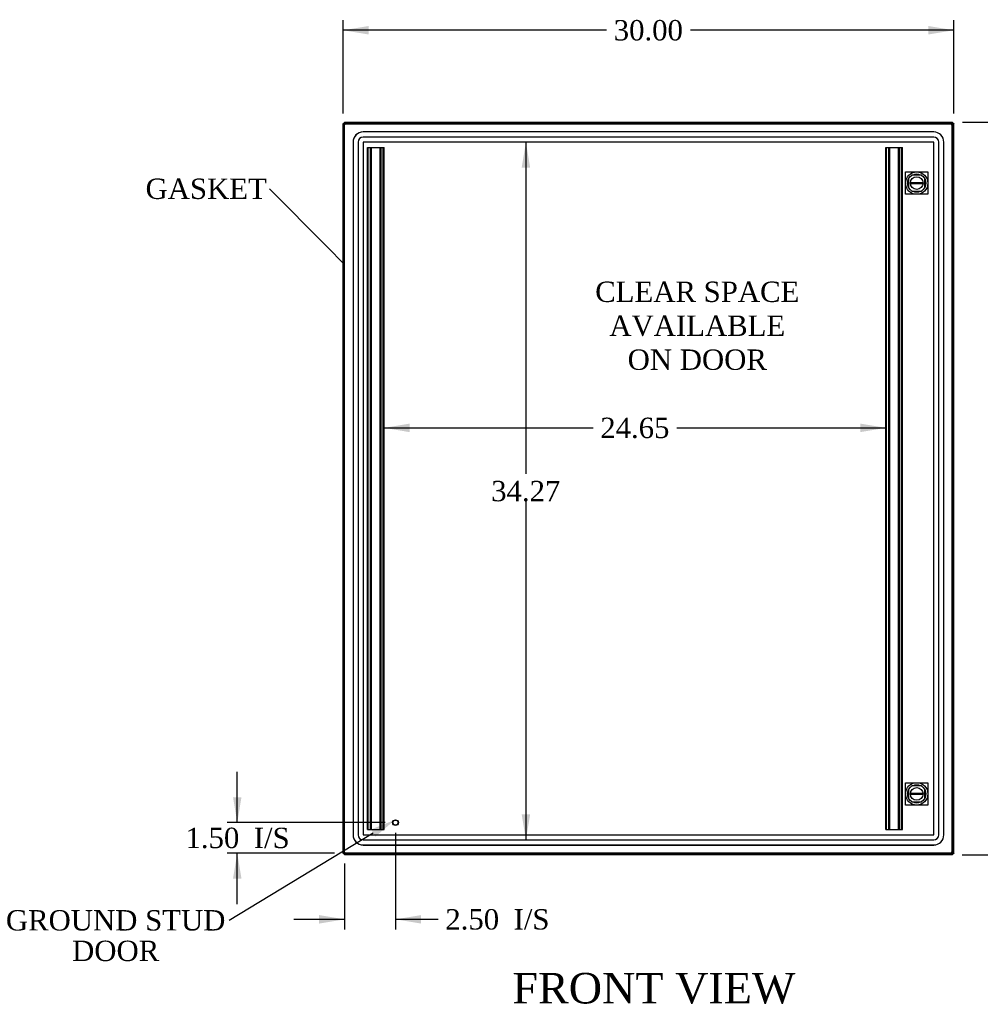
# Model space of a CAD drawing. Header units: inches. Extents: x 1 to 240, y -1 to 159.
# Tile 3 of 9: x 35 to 82, y 59 to 108. Entities that reach past the tile are written whole.
import ezdxf
from ezdxf import colors
from ezdxf.entities.mleader import LeaderData, LeaderLine
from ezdxf.enums import TextEntityAlignment as Align
from ezdxf.lldxf.tags import DXFTag
from ezdxf.math import Vec2, Vec3

# ---------------------------------------------------------------- set-up
doc = ezdxf.new("R2010")
doc.units = ezdxf.units.IN
doc.header["$MEASUREMENT"] = 0
for name, color, linetype in [('COM52765', 7, 'Continuous'), ('COM52811', 7, 'Continuous'), ('COM53846', 7, 'Continuous'), ('COM70219', 7, 'Continuous'), ('COM71099-1', 7, 'Continuous'), ('Default', 7, 'Continuous'), ('DV1_Default', 7, 'Continuous'), ('LOK10000', 7, 'Continuous'), ('STD21878', 7, 'Continuous')]:
    doc.layers.add(name, color=color, linetype=linetype)
doc.styles.add('SEACAD_Times_New_Roman', font='times.ttf')
tags = doc.linetypes.add('HIDDEN2', pattern=[0.1875, 0.125, -0.0625]).pattern_tags.tags
tags[6:7] = [DXFTag(74, 4), DXFTag(75, 0), DXFTag(340, '0'), DXFTag(46, 0.0), DXFTag(50, 0.0), DXFTag(44, 0.0), DXFTag(45, 0.0)]
tags[4:5] = [DXFTag(74, 4), DXFTag(75, 0), DXFTag(340, '0'), DXFTag(46, 0.0), DXFTag(50, 0.0), DXFTag(44, 0.0), DXFTag(45, 0.0)]
doc.dimstyles.new('HAMMOND_(STH_-_240x160)', dxfattribs={"dimtxt": 1, "dimasz": 1.25, "dimexe": 0.5, "dimexo": 0.5, "dimgap": 0.25, "dimtad": 0, "dimtih": 1, "dimtoh": 1, "dimzin": 0, "dimdsep": 46, "dimtxsty": 'SEACAD_Times_New_Roman', "dimblk1": '_SE_FILLED', "dimblk2": '_SE_FILLED', "dimsah": 1, "dimcen": 0.5, "dimadec": 0, "dimazin": 0, "dimtfac": 0.8, "dimtofl": 0, "dimtmove": 0, "dimatfit": 3, "dimfxl": 1, "dimtolj": 1, "dimtzin": 0, "dimarcsym": 0})

# ---------------------------------------------------------------- blocks, each defined once
blk = doc.blocks.new('_SE_FILLED')
at = {"color": 0}
blk.add_line((0, 0), (-1, 0), dxfattribs=at)
blk.add_solid([(0, 0), (-1, -0.1665), (-1, 0.1665), (0, 0)], dxfattribs=at)
blk = doc.blocks.new('SE')
at = {"layer": 'COM52765', "color": 7, "linetype": 'Continuous'}
for p, q in [((50.946, 102.415), (50.874, 102.415)), ((50.874, 102.4), (50.874, 102.415)), ((50.874, 102.4), (50.946, 102.4)), ((50.874, 66.574), (50.874, 102.4)), ((50.946, 102.415), (50.946, 102.4)), ((80.802, 102.415), (80.874, 102.415)), ((80.802, 102.4), (80.802, 102.415)), ((80.874, 102.4), (80.802, 102.4)), ((80.874, 102.415), (80.874, 102.4)), ((80.874, 66.574), (80.874, 102.4)), ((50.874, 66.559), (50.874, 66.574)), ((50.874, 66.574), (50.946, 66.574)), ((50.946, 66.559), (50.874, 66.559)), ((50.946, 66.574), (50.946, 66.559)), ((80.874, 66.574), (80.802, 66.574)), ((80.802, 66.559), (80.802, 66.574)), ((80.802, 66.559), (80.874, 66.559)), ((80.874, 66.574), (80.874, 66.559))]:
    blk.add_line(p, q, dxfattribs=at)
for points, knots in [([(80.874, 102.4), (80.874, 102.4), (80.874, 102.399), (80.874, 102.398), (80.873, 102.397), (80.871, 102.395), (80.87, 102.394), (80.868, 102.393), (80.865, 102.391), (80.862, 102.39), (80.859, 102.388), (80.856, 102.387), (80.853, 102.385), (80.85, 102.384), (80.849, 102.384)], [0, 0, 0, 0, 0.0374709, 0.0748407, 0.112106, 0.1492634, 0.1863096, 0.2232412, 0.2600548, 0.2967471, 0.333315, 0.3697552, 0.4060646, 0.4413923, 0.4413923, 0.4413923, 0.4413923]), ([(80.849, 66.59), (80.851, 66.589), (80.857, 66.587), (80.864, 66.583), (80.869, 66.58), (80.872, 66.578), (80.874, 66.576), (80.874, 66.574), (80.874, 66.574)], [0.558962, 0.558962, 0.558962, 0.558962, 0.6123315, 0.7400134, 0.8044984, 0.8693366, 0.9345098, 1, 1, 1, 1])]:
    blk.add_open_spline(points, degree=3, knots=knots, dxfattribs=at)
at = {"layer": 'COM52811', "color": 7, "linetype": 'Continuous'}
for p, q in [((50.878, 66.574), (50.878, 102.399)), ((50.878, 102.399), (50.924, 102.399)), ((50.95, 102.399), (50.924, 102.399)), ((50.95, 102.471), (80.775, 102.471)), ((50.95, 102.471), (50.95, 102.426)), ((50.95, 102.399), (50.95, 102.426)), ((50.986, 102.363), (50.95, 102.399)), ((50.986, 102.363), (50.986, 102.363)), ((50.986, 102.363), (50.986, 102.363)), ((50.986, 102.363), (50.986, 102.363)), ((50.986, 102.363), (50.986, 102.363)), ((80.739, 102.363), (80.74, 102.363)), ((80.739, 102.363), (80.739, 102.363)), ((80.74, 102.363), (80.739, 102.363)), ((80.74, 102.363), (80.775, 102.399)), ((80.74, 102.363), (80.74, 102.363)), ((80.775, 102.471), (80.775, 102.426)), ((80.775, 102.399), (80.775, 102.426)), ((80.775, 102.399), (80.802, 102.399)), ((80.847, 102.399), (80.802, 102.399)), ((80.847, 102.399), (80.847, 66.574)), ((50.878, 66.574), (50.924, 66.574)), ((50.95, 66.574), (50.924, 66.574)), ((50.984, 66.607), (50.95, 66.574)), ((50.95, 66.574), (50.95, 66.547)), ((50.95, 66.502), (50.95, 66.547)), ((80.775, 66.502), (50.95, 66.502)), ((50.986, 66.61), (50.986, 66.61)), ((50.986, 66.61), (50.986, 66.61)), ((50.986, 66.609), (50.986, 66.61)), ((50.986, 66.61), (50.986, 66.61)), ((50.986, 66.61), (50.986, 66.61)), ((80.74, 66.61), (80.739, 66.61)), ((80.739, 66.61), (80.739, 66.61)), ((80.739, 66.61), (80.74, 66.609)), ((80.74, 66.61), (80.74, 66.61)), ((80.74, 66.609), (80.775, 66.574)), ((80.775, 66.574), (80.802, 66.574)), ((80.775, 66.574), (80.775, 66.547)), ((80.775, 66.502), (80.775, 66.547)), ((80.847, 66.574), (80.802, 66.574))]:
    blk.add_line(p, q, dxfattribs=at)
at = {"layer": 'COM52811', "color": 7, "linetype": 'HIDDEN2'}
for p, q in [((50.95, 66.574), (50.95, 102.399)), ((50.951, 102.399), (80.775, 102.399)), ((80.775, 102.399), (80.775, 66.574)), ((78.82, 99.881), (78.656, 99.717)), ((78.656, 99.717), (78.656, 99.255)), ((79.282, 99.881), (78.82, 99.881)), ((79.447, 99.717), (79.282, 99.881)), ((79.447, 99.255), (79.447, 99.717)), ((78.656, 99.255), (78.82, 99.09)), ((79.282, 99.09), (79.447, 99.255)), ((78.82, 99.09), (79.282, 99.09)), ((78.82, 69.882), (78.656, 69.718)), ((78.656, 69.718), (78.656, 69.256)), ((79.282, 69.882), (78.82, 69.882)), ((79.447, 69.718), (79.282, 69.882)), ((79.447, 69.256), (79.447, 69.718)), ((78.656, 69.256), (78.82, 69.091)), ((79.282, 69.091), (79.447, 69.256)), ((78.82, 69.091), (79.282, 69.091)), ((80.775, 66.574), (50.951, 66.574))]:
    blk.add_line(p, q, dxfattribs=at)
at = {"layer": 'COM52811', "color": 7, "linetype": 'Continuous'}
for centre, start, end in [((51.367, 103.102), 237.7263, 242.6805), ((50.248, 101.982), 27.3195, 32.2737), ((81.478, 101.982), 147.7263, 152.6805), ((80.358, 103.102), 297.3195, 302.2737), ((51.367, 65.871), 117.3195, 122.2737), ((50.248, 66.991), 327.7263, 332.6805), ((80.358, 65.871), 57.7263, 62.6805), ((81.478, 66.991), 207.3195, 212.2737)]:
    blk.add_arc(centre, 0.831, start, end, dxfattribs=at)
at = {"layer": 'COM53846', "color": 7, "linetype": 'HIDDEN2'}
for p, q in [((52.075, 67.736), (52.075, 101.236)), ((52.075, 101.236), (52.156, 101.236)), ((52.113, 67.736), (52.113, 101.236)), ((52.156, 101.236), (52.807, 101.236)), ((52.225, 67.736), (52.225, 101.236)), ((52.263, 67.736), (52.263, 101.236)), ((52.7, 67.736), (52.7, 101.236)), ((52.738, 67.736), (52.738, 101.236)), ((52.807, 101.236), (52.888, 101.236)), ((52.85, 67.736), (52.85, 101.236)), ((52.888, 67.736), (52.888, 101.236)), ((77.538, 67.736), (77.538, 101.236)), ((77.538, 101.236), (77.619, 101.236)), ((77.576, 67.736), (77.576, 101.236)), ((77.619, 101.236), (78.269, 101.236)), ((77.688, 67.736), (77.688, 101.236)), ((77.726, 67.736), (77.726, 101.236)), ((78.162, 67.736), (78.162, 101.236)), ((78.2, 67.736), (78.2, 101.236)), ((78.269, 101.236), (78.35, 101.236)), ((78.312, 67.736), (78.312, 101.236)), ((78.35, 67.736), (78.35, 101.236)), ((52.075, 67.736), (52.156, 67.736)), ((52.156, 67.736), (52.807, 67.736)), ((52.807, 67.736), (52.888, 67.736)), ((77.538, 67.736), (77.619, 67.736)), ((77.619, 67.736), (78.269, 67.736)), ((78.269, 67.736), (78.35, 67.736))]:
    blk.add_line(p, q, dxfattribs=at)
at = {"layer": 'COM70219', "color": 7, "linetype": 'HIDDEN2'}
for p, q in [((79.885, 101.998), (51.863, 101.998)), ((79.885, 101.997), (51.863, 101.997)), ((79.885, 101.748), (51.863, 101.748)), ((51.363, 101.498), (51.363, 67.476)), ((51.364, 101.498), (51.364, 67.476)), ((51.613, 101.498), (51.613, 67.476)), ((51.862, 101.498), (51.862, 67.476)), ((79.885, 101.499), (51.863, 101.499)), ((51.863, 101.498), (51.863, 67.476)), ((79.885, 101.498), (51.863, 101.498)), ((79.885, 67.476), (79.885, 101.498)), ((79.886, 67.476), (79.886, 101.498)), ((80.135, 67.476), (80.135, 101.498)), ((80.384, 67.476), (80.384, 101.498)), ((80.385, 67.476), (80.385, 101.498)), ((51.863, 67.476), (79.885, 67.476)), ((51.863, 67.475), (79.885, 67.475)), ((51.863, 67.226), (79.885, 67.226)), ((51.863, 66.977), (79.885, 66.977)), ((51.863, 66.976), (79.885, 66.976))]:
    blk.add_line(p, q, dxfattribs=at)
for centre, radius, start, end in [((51.863, 101.498), 0.5, 90, 180), ((51.863, 101.498), 0.499, 90, 180), ((51.863, 101.498), 0.25, 90, 180), ((79.885, 101.498), 0.5, 0, 90), ((79.885, 101.498), 0.499, 0, 90), ((79.885, 101.498), 0.25, 0, 90), ((51.863, 101.498), 0.001, 90, 180), ((79.885, 101.498), 0.001, 0, 90), ((51.863, 67.476), 0.5, 180, 270), ((51.863, 67.476), 0.499, 180, 270), ((51.863, 67.476), 0.25, 180, 270), ((51.863, 67.476), 0.001, 180, 270), ((79.885, 67.476), 0.5, 270, 0), ((79.885, 67.476), 0.001, 270, 0), ((79.885, 67.476), 0.25, 270, 0), ((79.885, 67.476), 0.499, 270, 0)]:
    blk.add_arc(centre, radius, start, end, dxfattribs=at)
at = {"layer": 'COM71099-1', "color": 7, "linetype": 'Continuous'}
for p, q in [((50.946, 102.487), (50.946, 102.415)), ((50.946, 102.487), (50.962, 102.487)), ((50.962, 102.487), (80.787, 102.487)), ((50.962, 102.471), (50.962, 102.487)), ((80.787, 102.487), (80.802, 102.487)), ((80.787, 102.415), (80.787, 102.487)), ((80.787, 102.415), (80.802, 102.415)), ((80.802, 102.487), (80.802, 102.415)), ((50.95, 66.559), (50.946, 66.559)), ((50.946, 66.487), (50.946, 66.559)), ((50.962, 66.487), (50.946, 66.487)), ((50.962, 66.502), (50.962, 66.487)), ((80.787, 66.487), (50.962, 66.487)), ((80.802, 66.559), (80.787, 66.559)), ((80.787, 66.559), (80.787, 66.487)), ((80.802, 66.487), (80.787, 66.487)), ((80.802, 66.487), (80.802, 66.559))]:
    blk.add_line(p, q, dxfattribs=at)
for points, knots in [([(50.962, 102.487), (50.962, 102.487), (50.963, 102.487), (50.964, 102.486), (50.965, 102.485), (50.967, 102.484), (50.968, 102.482), (50.969, 102.48), (50.971, 102.478), (50.972, 102.475), (50.973, 102.473), (50.974, 102.472)], [0, 0, 0, 0, 0.037505, 0.0749064, 0.112201, 0.1493851, 0.1864555, 0.2234088, 0.2602416, 0.2969507, 0.3282517, 0.3282517, 0.3282517, 0.3282517]), ([(80.772, 102.407), (80.774, 102.409), (80.776, 102.411), (80.781, 102.414), (80.784, 102.415), (80.787, 102.415)], [0.5994974, 0.5994974, 0.5994974, 0.5994974, 0.75, 0.75, 1, 1, 1, 1]), ([(80.775, 102.472), (80.776, 102.474), (80.778, 102.478), (80.78, 102.482), (80.783, 102.485), (80.785, 102.487), (80.786, 102.487), (80.787, 102.487)], [0.6718995, 0.6718995, 0.6718995, 0.6718995, 0.7398262, 0.8043466, 0.8692278, 0.9344517, 1, 1, 1, 1]), ([(50.973, 66.501), (50.972, 66.499), (50.971, 66.496), (50.968, 66.492), (50.966, 66.489), (50.964, 66.487), (50.962, 66.487), (50.962, 66.487)], [0.682074, 0.682074, 0.682074, 0.682074, 0.7398262, 0.8043466, 0.8692278, 0.9344517, 1, 1, 1, 1]), ([(80.787, 66.559), (80.784, 66.559), (80.781, 66.56), (80.776, 66.563), (80.774, 66.565), (80.772, 66.566)], [0, 0, 0, 0, 0.25, 0.25, 0.4005026, 0.4005026, 0.4005026, 0.4005026]), ([(80.787, 66.487), (80.787, 66.487), (80.786, 66.487), (80.785, 66.488), (80.783, 66.489), (80.782, 66.49), (80.781, 66.492), (80.779, 66.494), (80.778, 66.496), (80.777, 66.498), (80.776, 66.5), (80.776, 66.501)], [0, 0, 0, 0, 0.037505, 0.0749064, 0.112201, 0.1493851, 0.1864555, 0.2234088, 0.2602416, 0.2969507, 0.3208472, 0.3208472, 0.3208472, 0.3208472])]:
    blk.add_open_spline(points, degree=3, knots=knots, dxfattribs=at)
at = {"layer": 'DV1_Default', "color": 7, "linetype": 'HIDDEN2'}
for p, q in [((78.501, 100.036), (79.601, 100.036)), ((78.501, 98.936), (78.501, 100.036)), ((79.601, 100.036), (79.601, 98.936)), ((79.601, 98.936), (78.501, 98.936)), ((78.501, 70.037), (79.601, 70.037)), ((78.501, 68.937), (78.501, 70.037)), ((79.601, 70.037), (79.601, 68.937)), ((79.601, 68.937), (78.501, 68.937))]:
    blk.add_line(p, q, dxfattribs=at)
at = {"layer": 'LOK10000', "color": 7, "linetype": 'Continuous'}
for p, q in [((78.74, 99.516), (79.362, 99.516)), ((79.362, 99.456), (78.74, 99.456)), ((78.74, 69.517), (79.362, 69.517)), ((79.362, 69.457), (78.74, 69.457))]:
    blk.add_line(p, q, dxfattribs=at)
for centre, radius in [((79.051, 99.486), 0.55), ((79.051, 99.486), 0.45), ((79.051, 99.486), 0.312), ((79.051, 69.487), 0.55), ((79.051, 69.487), 0.45), ((79.051, 69.487), 0.312)]:
    blk.add_circle(centre, radius, dxfattribs=at)
for centre, start, end in [((79.051, 99.486), 174.4888, 185.5112), ((79.051, 99.486), 354.4888, 5.5112), ((79.051, 69.487), 174.4888, 185.5112), ((79.051, 69.487), 354.4888, 5.5112)]:
    blk.add_arc(centre, 0.312, start, end, dxfattribs=at)
at = {"layer": 'STD21878', "color": 7, "linetype": 'HIDDEN2'}
for radius in [0.141, 0.125]:
    blk.add_circle((53.45, 68.074), radius, dxfattribs=at)
at = {"layer": 'DV1_Default', "insert": (68.273, 94.649), "char_height": 1, "width": 9.93246, "attachment_point": 2}
blk.add_mtext('{\\fTimes New Roman|b0||i0||c0|p34;\\C7;\\H1.;\\W1.;CLEAR SPACE\\P}{\\fTimes New Roman|b0||i0||c0|p34;\\C7;\\H1.;\\W1.;AVAILABLE \\P}{\\fTimes New Roman|b0||i0||c0|p34;\\C7;\\H1.;\\W1.;ON DOOR}', dxfattribs=at)
blk = doc.blocks.new('DMBLK2960')
at = {"layer": 'Default', "linetype": 'Continuous'}
for points in [[(52.128, 107.204), (50.878, 106.995), (52.128, 106.787)], [(79.624, 107.204), (79.624, 106.787), (80.874, 106.995)]]:
    blk.add_hatch(color=7, dxfattribs=at).paths.add_polyline_path(points)
at = {"layer": 'Default', "color": 7, "linetype": 'Continuous'}
for p, q in [((50.878, 102.899), (50.878, 107.495)), ((80.874, 102.9), (80.874, 107.495)), ((63.82, 106.995), (50.878, 106.995)), ((80.874, 106.995), (67.933, 106.995))]:
    blk.add_line(p, q, dxfattribs=at)
at = {"layer": 'Default', "color": 7, "linetype": 'Continuous', "style": 'SEACAD_Times_New_Roman'}
blk.add_text('30.00', height=1, dxfattribs=at).set_placement((64.17, 107.495), align=Align.TOP_LEFT)
blk = doc.blocks.new('DMBLK2961')
at = {"layer": 'Default', "linetype": 'Continuous'}
for points in [[(87.826, 101.237), (87.618, 102.487), (87.41, 101.237)], [(87.826, 67.737), (87.41, 67.737), (87.618, 66.487)]]:
    blk.add_hatch(color=7, dxfattribs=at).paths.add_polyline_path(points)
at = {"layer": 'Default', "color": 7, "linetype": 'Continuous'}
for p, q in [((81.302, 102.487), (88.118, 102.487)), ((87.618, 102.487), (87.618, 85.337)), ((87.618, 83.987), (87.618, 66.487)), ((81.287, 66.487), (88.118, 66.487))]:
    blk.add_line(p, q, dxfattribs=at)
at = {"layer": 'Default', "color": 7, "linetype": 'Continuous', "style": 'SEACAD_Times_New_Roman'}
blk.add_text('36.00', height=1, dxfattribs=at).set_placement((85.912, 84.987), align=Align.TOP_LEFT)
blk = doc.blocks.new('DMBLK2962')
at = {"layer": 'Default', "linetype": 'Continuous'}
for points in [[(45.469, 69.324), (45.677, 68.074), (45.885, 69.324)], [(45.469, 65.324), (45.885, 65.324), (45.677, 66.574)]]:
    blk.add_hatch(color=7, dxfattribs=at).paths.add_polyline_path(points)
at = {"layer": 'Default', "color": 7, "linetype": 'Continuous'}
for p, q in [((45.677, 68.074), (45.677, 70.574)), ((52.95, 68.074), (45.177, 68.074)), ((50.451, 66.574), (45.177, 66.574)), ((45.677, 64.074), (45.677, 66.574))]:
    blk.add_line(p, q, dxfattribs=at)
at = {"layer": 'Default', "color": 7, "linetype": 'Continuous', "style": 'SEACAD_Times_New_Roman'}
for s, p in [('1.50', (43.135, 67.824)), ('I/S', (46.489, 67.824))]:
    blk.add_text(s, height=1, dxfattribs=at).set_placement(p, align=Align.TOP_LEFT)
blk = doc.blocks.new('DMBLK2963')
at = {"layer": 'Default', "linetype": 'Continuous'}
for points in [[(49.7, 63.117), (50.95, 63.325), (49.7, 63.533)], [(54.7, 63.117), (54.7, 63.533), (53.45, 63.325)]]:
    blk.add_hatch(color=7, dxfattribs=at).paths.add_polyline_path(points)
at = {"layer": 'Default', "color": 7, "linetype": 'Continuous'}
for p, q in [((53.45, 67.574), (53.45, 62.825)), ((50.95, 66.074), (50.95, 62.825)), ((48.45, 63.325), (50.95, 63.325)), ((53.45, 63.325), (55.047, 63.325)), ((55.047, 63.325), (55.547, 63.325))]:
    blk.add_line(p, q, dxfattribs=at)
at = {"layer": 'Default', "color": 7, "linetype": 'Continuous', "style": 'SEACAD_Times_New_Roman'}
for s, p in [('2.50', (55.897, 63.825)), ('I/S', (59.251, 63.825))]:
    blk.add_text(s, height=1, dxfattribs=at).set_placement(p, align=Align.TOP_LEFT)
blk = doc.blocks.new('DMBLK2982')
at = {"layer": 'Default', "linetype": 'Continuous'}
for points in [[(54.138, 87.256), (54.138, 87.673), (52.888, 87.465)], [(76.288, 87.256), (77.538, 87.465), (76.288, 87.673)]]:
    blk.add_hatch(color=7, dxfattribs=at).paths.add_polyline_path(points)
at = {"layer": 'Default', "color": 7, "linetype": 'Continuous'}
for p, q in [((52.888, 87.465), (63.157, 87.465)), ((67.269, 87.465), (77.538, 87.465))]:
    blk.add_line(p, q, dxfattribs=at)
at = {"layer": 'Default', "color": 7, "linetype": 'Continuous', "style": 'SEACAD_Times_New_Roman'}
blk.add_text('24.65', height=1, dxfattribs=at).set_placement((63.507, 87.965), align=Align.TOP_LEFT)
blk = doc.blocks.new('DMBLK2984')
at = {"layer": 'Default', "linetype": 'Continuous'}
for points in [[(60.065, 100.249), (59.856, 101.499), (59.648, 100.249)], [(60.065, 68.476), (59.648, 68.476), (59.856, 67.226)]]:
    blk.add_hatch(color=7, dxfattribs=at).paths.add_polyline_path(points)
at = {"layer": 'Default', "color": 7, "linetype": 'Continuous'}
for p, q in [((59.856, 101.499), (59.856, 85.212)), ((59.856, 83.862), (59.856, 67.226))]:
    blk.add_line(p, q, dxfattribs=at)
at = {"layer": 'Default', "color": 7, "linetype": 'Continuous', "style": 'SEACAD_Times_New_Roman'}
blk.add_text('34.27', height=1, dxfattribs=at).set_placement((58.15, 84.862), align=Align.TOP_LEFT)

msp = doc.modelspace()

# ---------------------------------------------------------------- block references
at = {"layer": 'Default'}
msp.add_blockref('SE', (0, 0), dxfattribs=at)

# ---------------------------------------------------------------- texts
at = {"layer": 'Default', "color": 7, "linetype": 'Continuous', "style": 'SEACAD_Times_New_Roman'}
msp.add_text('FRONT VIEW', height=1.5, dxfattribs=at).set_placement((59.189, 60.694), align=Align.TOP_LEFT)

# ---------------------------------------------------------------- dimensions: what is measured, and where the dimension line sits
at = {"layer": 'Default', "color": 7, "linetype": 'Continuous'}
for base, p1, p2, angle, text, picture, middle, dimtype in [((80.874, 106.995), (80.874, 102.4), (50.878, 102.399), 180.0024, '\\A1;<>', 'DMBLK2960', (65.876, 106.995), 161), ((87.618, 102.487), (80.802, 102.487), (80.787, 66.487), 269.9754, '\\A1;<>', 'DMBLK2961', (87.618, 84.487), 161), ((59.856, 101.499), (51.863, 101.499), (51.863, 67.226), 270, '\\A1;<>', 'DMBLK2984', (59.856, 84.362), 161), ((52.888, 87.465), (52.888, 101.236), (77.538, 101.236), 0, '\\A1;<>', 'DMBLK2982', (65.213, 87.465), 161), ((45.677, 68.074), (50.951, 66.574), (53.45, 68.074), 90, '\\A1;<> I/S', 'DMBLK2962', (45.677, 67.324), 160)]:
    dim = msp.add_linear_dim(base=base, p1=p1, p2=p2, angle=angle, text=text, dimstyle='HAMMOND_(STH_-_240x160)', dxfattribs=at)
    dim.commit()
    dim.dimension.update_dxf_attribs({"geometry": picture, "text_midpoint": middle, "dimtype": dimtype})
dim = msp.add_linear_dim(base=(53.45, 63.325), p1=(50.95, 66.574), p2=(53.45, 68.074), text='\\A1;<> I/S', dimstyle='HAMMOND_(STH_-_240x160)', override={"dimtmove": 1}, dxfattribs=at)
dim.commit()
dim.dimension.update_dxf_attribs({"geometry": 'DMBLK2963', "text_midpoint": (55.547, 63.325), "dimtype": 160})

# ---------------------------------------------------------------- leaders
ml = msp.add_multileader_mtext('Standard', dxfattribs=at)
ml.set_content('{\\pxsm0.9;\\fTimes New Roman|b0||i0||c0|p34;\\W1.;GASKET\\P}', color=7)
ml.set_leader_properties()
ml.set_arrow_properties(name='_SE_FILLED')
ml.build(insert=Vec2(0, 0))
ml.multileader.update_dxf_attribs({"dogleg_length": 0, "arrow_head_size": 1.25})
ctx = ml.context
ctx.base_point, ctx.char_height, ctx.arrow_head_size, ctx.landing_gap_size = Vec3(41.082, 98.788), 1, 1.25, 0.35
notes = []
notes.append((ctx, [(0, (1, 1, 0), (47.261, 99.198), (-1, 0), 0, [(0, [(50.95, 95.482)], 0, [])])]))
ctx.mtext.insert = Vec3(41.172, 99.709)
ml = msp.add_multileader_mtext('Standard', dxfattribs=at)
ml.set_content('{\\pxsm0.9;\\fTimes New Roman|b0||i0||c0|p34;\\W1.;GROUND STUD\\PDOOR\\P}', color=7)
ml.set_leader_properties()
ml.build(insert=Vec2(0, 0))
ml.multileader.update_dxf_attribs({"dogleg_length": 0, "arrow_head_size": 1.25})
ctx = ml.context
ctx.base_point, ctx.char_height, ctx.arrow_head_size, ctx.landing_gap_size = Vec3(34.393, 62.856), 1, 1.25, 0.35
ctx.text_align_type = 1
notes.append((ctx, [(0, (1, 1, 0), (45.274, 63.266), (-1, 0), 0, [(0, [(53.428, 68.213)], 0, [])])]))
ctx.mtext.insert, ctx.mtext.alignment = Vec3(39.704, 63.777), 2
for ctx, leaders in notes:
    for number, flags, end, landing, length, lines in leaders:
        leader = LeaderData()
        leader.index, (leader.has_last_leader_line, leader.has_dogleg_vector, leader.attachment_direction) = number, flags
        leader.last_leader_point, leader.dogleg_vector, leader.dogleg_length = Vec3(end), Vec3(landing), length
        for number, points, colour, breaks in lines:
            line = LeaderLine()
            line.index, line.vertices, line.color, line.breaks = number, Vec3.list(points), colors.encode_raw_color(colour), breaks
            leader.lines.append(line)
        ctx.leaders.append(leader)

doc.saveas('drawing.dxf')
